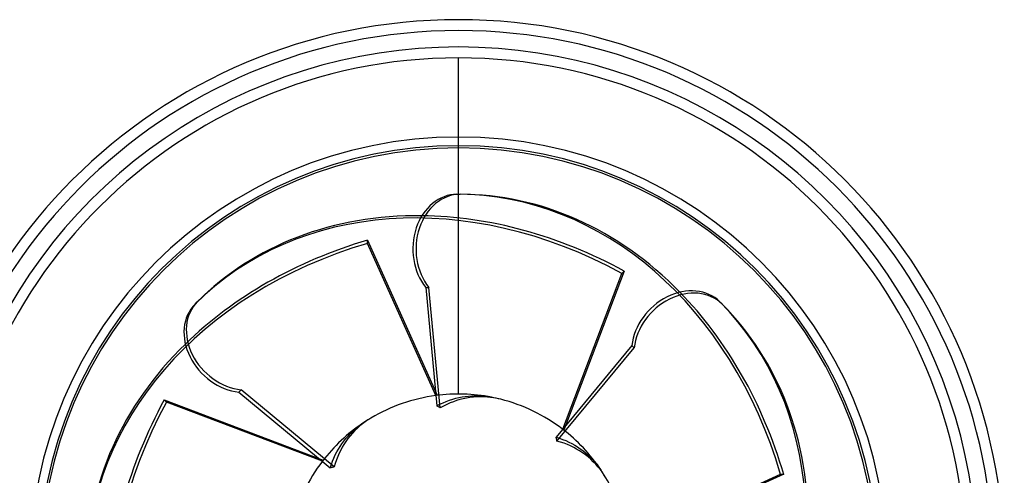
# Model space of a CAD drawing. Header units: millimetres. Extents: x -174 to 100, y -112 to 100.
# Tile 4 of 4: x -80 to 100, y 17 to 100. Entities that reach past the tile are written whole.
import ezdxf

# ---------------------------------------------------------------- set-up
doc = ezdxf.new("R2010")
doc.units = ezdxf.units.MM
doc.layers.add('HIDDEN', color=7, linetype='Continuous')
doc.layers.add('THICK', color=7, linetype='Continuous')

msp = doc.modelspace()

# ---------------------------------------------------------------- linework, layer by layer
at = {"layer": 'HIDDEN'}
for p, q in [((0, 76.5), (0, 93)), ((0, 76.5), (0, 93)), ((0, 31.4), (0, 68)), ((0, 31.4), (0, 68)), ((-16.68, 59.59), (-3.89, 31.16)), ((-16.68, 59), (-16.68, 59.59)), ((-4.14, 31.13), (-16.68, 59)), ((19.09, 24.93), (29.93, 53.51)), ((30.34, 53.93), (19.28, 24.78)), ((29.93, 53.51), (30.34, 53.93)), ((-0.5, 30.63), (0.06, 30.76)), ((0.06, 30.76), (0.63, 30.87)), ((0.63, 30.87), (1.22, 30.96)), ((1.22, 30.96), (1.83, 31.03)), ((1.83, 31.03), (2.44, 31.08)), ((2.44, 31.08), (3.06, 31.09)), ((3.06, 31.09), (3.68, 31.09)), ((3.68, 31.09), (4.29, 31.05)), ((4.29, 31.05), (4.89, 30.99)), ((4.89, 30.99), (5.47, 30.91)), ((5.47, 30.91), (6.03, 30.82)), ((-53.93, 30.34), (-24.78, 19.28)), ((-53.51, 29.93), (-53.93, 30.34)), ((-24.93, 19.09), (-53.51, 29.93)), ((-3.98, 29.25), (-3.42, 29.54)), ((-3.42, 29.54), (-2.84, 29.81)), ((-2.84, 29.81), (-2.26, 30.05)), ((-2.26, 30.05), (-1.67, 30.27)), ((-1.67, 30.27), (-1.08, 30.46)), ((-1.08, 30.46), (-0.5, 30.63)), ((-18.93, 24.99), (-18.46, 25.37)), ((-18.46, 25.37), (-17.99, 25.73)), ((-17.99, 25.73), (-17.52, 26.05)), ((-20.65, 23.24), (-20.25, 23.7)), ((-20.25, 23.7), (-19.82, 24.15)), ((-19.82, 24.15), (-19.38, 24.58)), ((-19.38, 24.58), (-18.93, 24.99)), ((17.87, 23.5), (18.47, 23.3)), ((-22.01, 21.3), (-21.71, 21.8)), ((-21.71, 21.8), (-21.38, 22.28)), ((-21.38, 22.28), (-21.03, 22.76)), ((-21.03, 22.76), (-20.65, 23.24)), ((18.47, 23.3), (19.07, 23.09)), ((19.07, 23.09), (19.66, 22.85)), ((19.66, 22.85), (20.23, 22.58)), ((20.23, 22.58), (20.78, 22.3)), ((20.78, 22.3), (21.3, 22.01)), ((21.3, 22.01), (21.8, 21.71)), ((21.8, 21.71), (22.28, 21.38)), ((-22.85, 19.66), (-22.58, 20.23)), ((-22.58, 20.23), (-22.3, 20.78)), ((-22.3, 20.78), (-22.01, 21.3)), ((22.28, 21.38), (22.76, 21.03)), ((22.76, 21.03), (23.24, 20.65)), ((23.24, 20.65), (23.7, 20.25)), ((23.7, 20.25), (24.15, 19.82)), ((-23.5, 17.87), (-23.3, 18.47)), ((-23.3, 18.47), (-23.09, 19.07)), ((-23.09, 19.07), (-22.85, 19.66)), ((24.15, 19.82), (24.58, 19.38)), ((24.58, 19.38), (24.99, 18.93)), ((24.99, 18.93), (25.37, 18.46)), ((25.37, 18.46), (25.73, 17.99)), ((25.73, 17.99), (26.05, 17.52)), ((31.13, 4.14), (59, 16.68)), ((59.59, 16.68), (31.16, 3.89)), ((59, 16.68), (59.59, 16.68))]:
    msp.add_line(p, q, dxfattribs=at)
for radius, start, end in [(98, 0, 180), (98, 0, 180), (98, 0, 180), (93, 90, 270), (93, 270, 90), (76.9, 0, 180), (31.4, 78.9259, 97.604), (31.4, 123.9259, 142.604), (31.4, 33.9259, 52.604)]:
    msp.add_arc((0, 0), radius, start, end, dxfattribs=at)
for centre, major_axis, ratio, start_param, end_param in [((6.86, -7.28), (55.15, -55.15), 0.809017, 1.919862, 3.141593), ((-0.29, -10), (0, -78), 0.809017, 1.919862, 3.141593), ((7.28, -6.86), (-55.15, 55.15), 0.809017, -1.22173, -0.691958), ((10, 0.29), (-78, 0), 0.809017, -1.22173, -0.691958), ((10, -0.29), (78, 0), 0.809017, 1.919862, 3.141593), ((0.29, -10), (0, 78), 0.809017, -1.22173, -0.691958), ((-7.28, -6.86), (-55.15, -55.15), 0.809017, 1.919862, 3.141593), ((0, 0), (0, 31.4), 1, -0.248819, -0.193279), ((7.28, 6.86), (55.15, 55.15), 0.809017, 1.919862, 3.141593), ((6.86, 7.28), (-55.15, -55.15), 0.809017, -1.22173, -0.691958), ((0, 0), (-22.2, -22.2), 1, -1.819616, -1.764076), ((0, 0), (-22.2, 22.2), 1, -2.356194, -1.764076)]:
    msp.add_ellipse(centre, major_axis=major_axis, ratio=ratio, start_param=start_param, end_param=end_param, dxfattribs=at)
at = {"layer": 'THICK'}
for p, q in [((0, 68), (0, 76.5)), ((0, 68), (0, 76.5)), ((-0.29, 68), (0.29, 68)), ((-6.01, 50.93), (-3.98, 29.25)), ((-6.01, 50.93), (-5.43, 50.93)), ((-3.35, 28.86), (-5.43, 50.93)), ((-48.29, 47.88), (-47.88, 48.29)), ((47.88, 48.29), (48.29, 47.88)), ((31.76, 40.27), (17.87, 23.5)), ((18.03, 22.78), (32.17, 39.85)), ((31.76, 40.27), (32.17, 39.85)), ((-40.27, 31.76), (-39.85, 32.17)), ((-40.27, 31.76), (-23.5, 17.87)), ((-22.78, 18.03), (-39.85, 32.17)), ((2.09, 30.76), (1.45, 30.65)), ((2.73, 30.83), (2.09, 30.76)), ((3.38, 30.88), (2.73, 30.83)), ((4.02, 30.9), (3.38, 30.88)), ((4.66, 30.88), (4.02, 30.9)), ((5.28, 30.85), (4.66, 30.88)), ((5.87, 30.78), (5.28, 30.85)), ((6.48, 30.7), (5.87, 30.78)), ((7.1, 30.58), (6.48, 30.7)), ((-3.87, 29.19), (-3.98, 29.25)), ((-3.77, 29.13), (-3.87, 29.19)), ((-3.66, 29.06), (-3.77, 29.13)), ((-3.56, 28.99), (-3.66, 29.06)), ((-3.46, 28.93), (-3.56, 28.99)), ((-3.35, 28.86), (-3.46, 28.93)), ((-2.77, 29.19), (-3.35, 28.86)), ((-2.16, 29.49), (-2.77, 29.19)), ((-1.56, 29.76), (-2.16, 29.49)), ((-0.95, 29.99), (-1.56, 29.76)), ((-0.35, 30.2), (-0.95, 29.99)), ((0.23, 30.37), (-0.35, 30.2)), ((0.83, 30.53), (0.23, 30.37)), ((1.45, 30.65), (0.83, 30.53)), ((7.73, 30.43), (7.1, 30.58)), ((-18.08, 25.54), (-18.54, 25.13)), ((-17.61, 25.92), (-18.08, 25.54)), ((-17.12, 26.29), (-17.61, 25.92)), ((-16.6, 26.64), (-17.12, 26.29)), ((-16.05, 26.99), (-16.6, 26.64)), ((-19.87, 23.73), (-20.27, 23.23)), ((-19.44, 24.22), (-19.87, 23.73)), ((-19, 24.69), (-19.44, 24.22)), ((-18.54, 25.13), (-19, 24.69)), ((17.9, 23.38), (17.87, 23.5)), ((-21, 22.17), (-21.31, 21.64)), ((-20.65, 22.7), (-21, 22.17)), ((-20.27, 23.23), (-20.65, 22.7)), ((17.93, 23.26), (17.9, 23.38)), ((17.96, 23.14), (17.93, 23.26)), ((17.99, 23.02), (17.96, 23.14)), ((18.01, 22.9), (17.99, 23.02)), ((18.03, 22.78), (18.01, 22.9)), ((18.68, 22.59), (18.03, 22.78)), ((19.32, 22.38), (18.68, 22.59)), ((19.94, 22.14), (19.32, 22.38)), ((20.54, 21.88), (19.94, 22.14)), ((21.1, 21.6), (20.54, 21.88)), ((-22.14, 19.94), (-22.38, 19.32)), ((-21.88, 20.54), (-22.14, 19.94)), ((-21.6, 21.1), (-21.88, 20.54)), ((-21.31, 21.64), (-21.6, 21.1)), ((21.64, 21.31), (21.1, 21.6)), ((22.17, 21), (21.64, 21.31)), ((22.7, 20.65), (22.17, 21)), ((23.23, 20.27), (22.7, 20.65)), ((23.73, 19.87), (23.23, 20.27)), ((24.22, 19.44), (23.73, 19.87)), ((-22.59, 18.68), (-22.78, 18.03)), ((-22.38, 19.32), (-22.59, 18.68)), ((24.69, 19), (24.22, 19.44)), ((25.13, 18.54), (24.69, 19)), ((25.54, 18.08), (25.13, 18.54)), ((25.92, 17.61), (25.54, 18.08)), ((-23.38, 17.9), (-23.5, 17.87)), ((-23.26, 17.93), (-23.38, 17.9)), ((-23.14, 17.96), (-23.26, 17.93)), ((-23.02, 17.99), (-23.14, 17.96)), ((-22.9, 18.01), (-23.02, 17.99)), ((-22.78, 18.03), (-22.9, 18.01)), ((26.29, 17.12), (25.92, 17.61)), ((26.64, 16.6), (26.29, 17.12)), ((26.99, 16.05), (26.64, 16.6))]:
    msp.add_line(p, q, dxfattribs=at)
for radius, start, end in [(100, 0, 180), (98, 0, 180), (95, 90, 227.9342), (95, 312.0658, 90), (78.5, 90, 180), (78.5, 0, 90), (76.9, 0, 180), (76.5, 90, 270), (76.5, 270, 90), (31.4, 97.604, 120.7437), (31.4, 52.604, 75.7437), (31.4, 142.604, 165.7437)]:
    msp.add_arc((0, 0), radius, start, end, dxfattribs=at)
for centre, major_axis, start_param, end_param in [((-0.29, 58), (0, -10), -3.141593, -0.785398), ((0.29, 58), (0, 10), 0, 2.356194), ((0.29, -10), (0, 78), -0.691958, 0), ((7.28, -6.86), (-55.15, 55.15), -0.691958, 0), ((40.8, 41.22), (-7.07, -7.07), 3.141593, 5.497787), ((41.22, 40.8), (7.07, 7.07), 0, 2.356194), ((-41.22, 40.8), (7.07, -7.07), 3.141593, 5.497787), ((-40.8, 41.22), (-7.07, 7.07), 0, 2.356194), ((-6.86, -7.28), (55.15, 55.15), -0.691958, 0), ((10, 0.29), (-78, 0), -0.691958, 0)]:
    msp.add_ellipse(centre, major_axis=major_axis, ratio=0.809017, start_param=start_param, end_param=end_param, dxfattribs=at)

doc.saveas('drawing.dxf')
